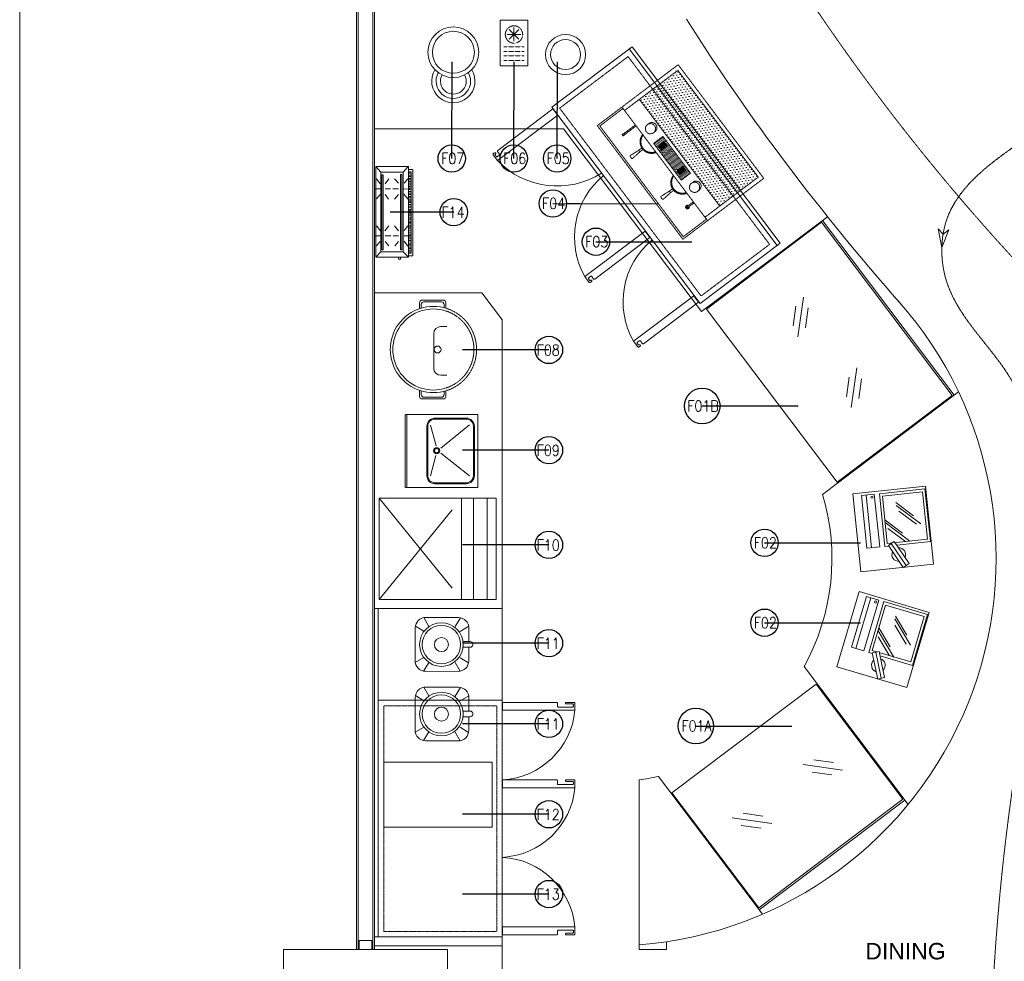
# Model space of a CAD drawing. Header units: millimetres. Extents: x 325 to 175091, y -14729 to 20560.
# Tile 11 of 25: x 85402 to 90801, y 11602 to 16765. Entities that reach past the tile are written whole.
import ezdxf
from ezdxf.lldxf.tags import DXFTag

# ---------------------------------------------------------------- set-up
doc = ezdxf.new("R2010")
doc.units = ezdxf.units.MM
doc.header["$LTSCALE"] = 2.5
doc.set_wipeout_variables(frame=1)
for name, pattern in [('( Hidden )', [0.375, 0.25, -0.125]), ('DASHED', [19.05, 12.7, -6.35]), ('HIDDEN', [0.375, 0.25, -0.125]), ('HIDDEN2', [4.7625, 3.175, -1.5875]), ('HIDDENX2', [19.05, 12.7, -6.35])]:
    doc.linetypes.add(name, pattern=pattern)
doc.layers.get('0').update_dxf_attribs({"color": 8, "lineweight": 5})
for name, color, linetype, lineweight in [('ELEVATION 1', 8, 'Continuous', 5), ('ELEVATION 3', 8, 'Continuous', 5), ('furniture1', 8, 'Continuous', 5), ('FURNITURES', 8, 'Continuous', 5), ('HATCH LIGHT', 8, 'Continuous', 5), ('HATCH MEDIUM', 8, 'Continuous', 5), ('K Equipment', 8, 'Continuous', 5), ('K Equipment UC', 8, 'Continuous', 5), ('RCC', 8, 'Continuous', 5), ('ROOM TEXT', 8, 'Continuous', 5), ('TEXT', 8, 'Continuous', 5), ('WALL', 8, 'Continuous', 5)]:
    doc.layers.add(name, color=color, linetype=linetype, lineweight=lineweight)
doc.styles.add('MTEXT', font='romans.shx', dxfattribs={"width": 0.85})
doc.styles.add('RG_3F_TITLE BLOCK_A1$0$A1 TBLOCK LBV$0$Style-arial', font='arial.ttf')
tags = doc.linetypes.add('DOT2', pattern=[3.175, 0, -3.175]).pattern_tags.tags
tags[6:7] = [DXFTag(74, 4), DXFTag(75, 0), DXFTag(340, '0'), DXFTag(46, 1.0), DXFTag(50, 0.0), DXFTag(44, 0.0), DXFTag(45, 0.0)]
tags[4:5] = [DXFTag(74, 4), DXFTag(75, 0), DXFTag(340, '0'), DXFTag(46, 1.0), DXFTag(50, 0.0), DXFTag(44, 0.0), DXFTag(45, 0.0)]
doc.dimstyles.new('AJKD_30', dxfattribs={"dimscale": 30, "dimtxt": 2, "dimasz": 1, "dimexe": 0.8, "dimexo": 0.8, "dimgap": 0.5, "dimtad": 1, "dimdec": 0, "dimzin": 0, "dimdsep": 46, "dimtxsty": 'Standard', "dimblk": 'ARCHTICK', "dimcen": 0.125, "dimclrd": 251, "dimclre": 251, "dimclrt": 42, "dimadec": 0, "dimazin": 0, "dimtfac": 1, "dimtdec": 0, "dimtix": 1, "dimtmove": 0, "dimatfit": 3, "dimfxl": 1, "dimtolj": 1, "dimtzin": 0, "dimarcsym": 1})

# ---------------------------------------------------------------- blocks, each defined once
blk = doc.blocks.new('H-WASH')
at = {"layer": 'FURNITURES'}
for p, q in [((-20, 0), (-20, -40)), ((20, 0), (-20, 0)), ((20, -40), (20, 0)), ((20, -1), (-20, -1)), ((-2.57, -16.93), (-13.62, -13.92)), ((2.78, -17.05), (14.19, -13.92)), ((-1.15, -19.69), (-13.72, -35.31)), ((1.6, -19.54), (14.29, -35.31)), ((-20, -40), (20, -40))]:
    blk.add_line(p, q, dxfattribs=at)
for points in [[(-13.5, -38), (13.5, -38, 0.414214), (18, -33.5), (18, -16.5, 0.414214), (13.5, -12), (-13.5, -12, 0.414214), (-18, -16.5), (-18, -33.5, 0.414214)], [(-13.5, -37.5), (13.5, -37.5, 0.414214), (17.5, -33.5), (17.5, -16.5, 0.414214), (13.5, -12.5), (-13.5, -12.5, 0.414214), (-17.5, -16.5), (-17.5, -33.5, 0.414214)]]:
    blk.add_lwpolyline(points, format="xyb", close=True, dxfattribs=at)
for radius in [1.69, 1.19]:
    blk.add_circle((0.1, -17.31), radius, dxfattribs=at)
blk = doc.blocks.new('*U|REF|REF|REF|REF|REF|REF80')
for points in [[(0, 0), (7713.3, 0), (7713.3, -10), (0, -10)], [(0, -100), (7713.3, -100), (7713.3, -90), (0, -90)]]:
    blk.add_lwpolyline(points, close=True)
at = {"color": 8}
for points in [[(0, -15), (50, -15), (50, -85), (0, -85)], [(7663.3, -15), (7713.3, -15), (7713.3, -85), (7663.3, -85)]]:
    blk.add_lwpolyline(points, close=True, dxfattribs=at)
blk = doc.blocks.new('*X66')
at = {"color": 0}
for p, q in [((-2009.81, 605.07), (-2007.35, 607.53)), ((-2009.81, 605.25), (-2007.52, 607.53)), ((-2009.81, 605.43), (-2007.7, 607.53)), ((-2009.81, 605.6), (-2007.88, 607.53)), ((-2009.81, 605.78), (-2008.05, 607.53)), ((-2009.81, 605.96), (-2008.23, 607.53)), ((-2009.81, 606.13), (-2008.41, 607.53)), ((-2009.81, 606.31), (-2008.59, 607.53)), ((-2009.81, 606.49), (-2008.76, 607.53)), ((-2009.81, 606.66), (-2008.94, 607.53)), ((-2009.81, 606.84), (-2009.12, 607.53)), ((-2009.81, 607.02), (-2009.29, 607.53)), ((-2009.81, 607.19), (-2009.47, 607.53)), ((-2009.81, 607.37), (-2009.65, 607.53)), ((-2009.81, 604.89), (-2007.27, 607.44)), ((-2009.81, 604.72), (-2007.27, 607.26)), ((-2009.81, 604.54), (-2007.27, 607.08)), ((-2009.81, 604.36), (-2007.27, 606.9)), ((-2009.81, 604.19), (-2007.27, 606.73)), ((-2009.81, 604.01), (-2007.27, 606.55)), ((-2009.81, 603.83), (-2007.27, 606.37)), ((-2009.81, 603.66), (-2007.27, 606.2)), ((-2009.81, 603.48), (-2007.27, 606.02)), ((-2009.66, 603.45), (-2007.27, 605.84)), ((-2009.49, 603.45), (-2007.27, 605.67)), ((-2009.31, 603.45), (-2007.27, 605.49)), ((-2009.13, 603.45), (-2007.27, 605.31)), ((-2008.96, 603.45), (-2007.27, 605.14)), ((-2008.78, 603.45), (-2007.27, 604.96)), ((-2008.6, 603.45), (-2007.27, 604.78)), ((-2008.42, 603.45), (-2007.27, 604.61)), ((-2008.25, 603.45), (-2007.27, 604.43)), ((-2008.07, 603.45), (-2007.27, 604.25)), ((-2007.89, 603.45), (-2007.27, 604.08)), ((-2007.72, 603.45), (-2007.27, 603.9)), ((-2007.54, 603.45), (-2007.27, 603.72)), ((-2007.36, 603.45), (-2007.27, 603.55))]:
    blk.add_line(p, q, dxfattribs=at)
blk = doc.blocks.new('A$C190E2C75')
at = {"linetype": 'HIDDEN'}
h = blk.add_hatch(dxfattribs=at)
h.set_pattern_fill('DOTS', color=256, scale=10, angle=360, style=0)
h.set_pattern_definition([(360, (155757.053, -9081.597), (7.9375, 15.875), [0, -15.875])])
h.paths.add_polyline_path([(23.6, 535), (23.6, 270.4), (756.4, 270.4), (756.4, 535)])
h = blk.add_hatch(dxfattribs=at)
h.set_pattern_fill('ANSI31', color=256, scale=2, angle=180, style=0)
h.paths.add_polyline_path([(480, 187.7), (516, 187.7), (516, 251.6), (480, 251.6), (264, 251.6), (264, 187.7)])
h.paths.add_polyline_path([(317.7, 199.2), (292.3, 199.2), (292.3, 240.1), (317.7, 240.1)], flags=16)
h.paths.add_polyline_path([(462.3, 240.1), (487.7, 240.1), (487.7, 199.2), (462.3, 199.2)], flags=16)
h = blk.add_hatch(dxfattribs=at)
h.set_pattern_fill('ANSI31', color=256, scale=10, angle=360, style=0)
h.set_pattern_definition([(45, (155757.053, -9081.597), (-22.45064, 22.45064), [])])
h.paths.add_polyline_path([(317.7, 240.1), (292.3, 240.1), (292.3, 199.2), (317.7, 199.2)])
at = {"linetype": 'HIDDEN', "ltscale": 1.5}
for p, q in [((23.6, 535), (756.4, 535)), ((23.6, 535), (23.6, 169.1)), ((756.4, 535), (756.4, 169.1)), ((23.6, 270.4), (756.4, 270.4)), ((0, 169.1), (490, 169.1)), ((490, 169.1), (780, 169.1)), ((244.6, 99.4), (240, 47.3)), ((255.4, 99.4), (260, 47.3)), ((524.6, 99.4), (520, 47.3)), ((535.4, 99.4), (540, 47.3)), ((255, 41.9), (245, 41.9)), ((525, 41.9), (535, 41.9))]:
    blk.add_line(p, q, dxfattribs=at)
for points in [[(0, 0), (780, 0), (780, 555), (0, 555)], [(292.3, 240.1), (292.3, 199.2), (317.7, 199.2), (317.7, 240.1)], [(487.7, 240.1), (487.7, 199.2), (462.3, 199.2), (462.3, 240.1)]]:
    blk.add_lwpolyline(points, close=True, dxfattribs=at)
for points in [[(480, 251.6), (264, 251.6)], [(264, 251.6), (264, 187.7), (480, 187.7)], [(480, 251.6), (516, 251.6)], [(516, 251.6), (516, 187.7), (480, 187.7)], [(10, 169.1), (10, 10), (770, 10), (770, 169.1)], [(122.5, 169.1), (122.5, 83.6)], [(129.3, 83.6), (129.3, 169.1)], [(650.7, 126), (650.7, 165.8)], [(657.5, 165.8), (657.5, 126)], [(244.6, 121.2), (244.6, 99.4), (255.4, 99.4), (255.4, 121.2)], [(535.4, 121.2), (535.4, 99.4), (524.6, 99.4), (524.6, 121.2)]]:
    blk.add_lwpolyline(points, dxfattribs=at)
for centre in [(188.9, 222.5), (591.1, 222.5)]:
    blk.add_circle(centre, 27.9, dxfattribs=at)
for centre, radius, start, end in [((188.9, 232.4), 27.9, 349.6881, 190.3119), ((591.1, 232.4), 27.9, 349.6881, 190.3119), ((250, 184.3), 63.4, 193.8721, 346.1279), ((250, 184.3), 58.4, 193.8721, 346.1279), ((530, 184.3), 63.4, 193.8721, 346.1279), ((530, 184.3), 58.4, 193.8721, 346.1279), ((654.1, 173.2), 8.1, 209.927, 330.073), ((125.9, 154.5), 3.38, 180, 0), ((654.1, 126), 10.1, 109.5208, 70.4792), ((654.1, 126), 8.1, 114.6216, 65.3784), ((654.1, 126), 3.38, 180, 0), ((125.9, 83.6), 5.88, 125.0673, 54.9327), ((125.9, 83.6), 3.38, 180, 0), ((245, 46.9), 5, 175, 270), ((255, 46.9), 5, 270, 5), ((525, 46.9), 5, 175, 270), ((535, 46.9), 5, 270, 5)]:
    blk.add_arc(centre, radius, start, end, dxfattribs=at)
at = {"linetype": 'HIDDEN', "xscale": -10, "yscale": 10, "zscale": 10}
for p in [(-19780.4, -5835.3), (-19610.4, -5835.3)]:
    blk.add_blockref('*X66', p, dxfattribs=at)
blk = doc.blocks.new('A$C7627248E')
at = {"ltscale": 500}
for radius in [139.1, 115.1]:
    blk.add_circle((139.1, 277), radius, dxfattribs=at)
for radius, start, end in [(118.7, 152.4744, 36.4581), (94.7, 154.8731, 34.0594), (70.7, 155.4698, 33.4627)]:
    blk.add_arc((151.4, 118.7), radius, start, end, dxfattribs=at)
blk = doc.blocks.new('pos')
at = {"layer": 'FURNITURES'}
blk.add_line((206081.3, 97081.2), (206370.8, 97081.2), dxfattribs=at)
for points in [[(206370.8, 97036.1), (206370.8, 97106.6), (206081.3, 97106.6), (206081.3, 97036.1)], [(206080.6, 96757), (206371, 96757), (206371, 97007.7), (206080.6, 97007.7)], [(206095.6, 96992.7), (206095.6, 96772), (206356, 96772), (206356, 96992.7)]]:
    blk.add_lwpolyline(points, close=True, dxfattribs=at)
for points in [[(206209.6, 96992.1), (206095.6, 96868.2)], [(206177.1, 96981.7), (206095.6, 96893.1)], [(206225.3, 96992.7), (206143.2, 96903.4)], [(206297, 96922.5), (206183, 96798.6)], [(206264.6, 96912.2), (206183, 96823.5)], [(206312.7, 96923.1), (206230.6, 96833.8)]]:
    blk.add_lwpolyline(points, dxfattribs=at)
blk.add_circle((206356, 97049.7), 6.27, dxfattribs=at)
for start, end in [(59.5319, 177.1175), (239.5319, 357.1175)]:
    blk.add_arc((206028.2, 96936.6), 37.6, start, end, dxfattribs=at)
blk.add_wipeout([(206101.7, 96954.1), (206083.2, 96988.4), (205954.7, 96919.1), (205973.2, 96884.8)]).dxf.layer = 'FURNITURES'
for p, q in [((206083.2, 96988.4), (205954.7, 96919.1)), ((205964, 96901.9), (206092.5, 96971.2)), ((206101.7, 96954.1), (206083.2, 96988.4)), ((205973.2, 96884.8), (205954.7, 96919.1)), ((206101.7, 96954.1), (205973.2, 96884.8))]:
    blk.add_line(p, q, dxfattribs=at)
blk.add_lwpolyline([(206385.2, 97152.6), (205955.1, 97152.6), (205955.1, 96752.2), (206385.2, 96752.2)], close=True, dxfattribs=at)
blk = doc.blocks.new('A$Cb31a83a8')
at = {"linetype": 'DASHED', "ltscale": 20}
for p, q in [((0, 642, 0), (0, 452, 0)), ((555, 642, 0), (0, 642, 0)), ((555, 452, 0), (555, 642, 0)), ((555, 592.9, 0), (0, 592.9, 0)), ((555, 517.9, 0), (0, 517.9, 0)), ((555, 0, 0), (0, 452, 0)), ((0, 0, 0), (555, 452, 0))]:
    blk.add_line(p, q, dxfattribs=at)
at = {"linetype": 'DASHED', "ltscale": 20, "elevation": 0}
blk.add_lwpolyline([(0, 452), (555, 452), (555, 0), (0, 0)], close=True, dxfattribs=at)
blk = doc.blocks.new('BLENDOR')
at = {"layer": 'K Equipment'}
for p, q in [((18.1, 325.7), (46.2, 277.9)), ((28.7, 326.7), (207.5, 326.7)), ((218.1, 325.7), (190, 277.9)), ((-28.5, 279.1), (18.9, 251.3)), ((264.7, 279.1), (217.3, 251.3)), ((-29.4, 89.8), (-29.4, 268.5)), ((265.6, 268.5), (265.6, 195.9)), ((232, 195.9), (268.6, 195.9)), ((232, 164.7), (268.6, 164.7)), ((265.6, 164.7), (265.6, 89.8)), ((-28.5, 79.2), (18.9, 107)), ((18.1, 32.6), (46.2, 80.5)), ((218.1, 32.6), (190, 80.5)), ((264.7, 79.2), (217.3, 107)), ((207.5, 31.6), (28.7, 31.6))]:
    blk.add_line(p, q, dxfattribs=at)
for radius in [119.8, 105.3, 38.6]:
    blk.add_circle((115.1, 178.5), radius, dxfattribs=at)
for centre, radius, start, end in [((28.7, 268.5), 58.1, 90, 180), ((207.5, 268.5), 58.1, 0, 90), ((271.5, 180.3), 15.9, 259.5146, 100.4854), ((28.7, 89.8), 58.1, 180, 270), ((207.5, 89.8), 58.1, 270, 0)]:
    blk.add_arc(centre, radius, start, end, dxfattribs=at)
blk = doc.blocks.new('A$C7a6a0475')
for p, q in [((325.4, 415.9), (289.6, 415.9)), ((249.6, 175.9), (249.6, 375.9)), ((325.4, 135.9), (289.6, 135.9))]:
    blk.add_line(p, q)
at = {"elevation": 0}
for points in [[(167.8, 518), (167.8, 552.3, -0.414214), (182.8, 567.3), (303.7, 567.3, -0.414214), (318.7, 552.3), (318.7, 520.7)], [(177.8, 521.1), (177.8, 542.3, -0.414214), (192.8, 557.3), (293.7, 557.3, -0.414214), (308.7, 542.3), (308.7, 523.5)], [(167.8, 49.3), (167.8, 15, 0.414214), (182.8, 0), (303.7, 0, 0.414214), (318.7, 15), (318.7, 46.6)], [(177.8, 46.2), (177.8, 25, 0.414214), (192.8, 10), (293.7, 10, 0.414214), (308.7, 25), (308.7, 43.8)]]:
    blk.add_lwpolyline(points, format="xyb", dxfattribs=at)
blk.add_circle((271.1, 283.7), 20)
for centre, radius, start, end in [((247.5, 283.7), 247.5, 71.6585, 288.3415), ((247.5, 283.7), 232.5, 71.6585, 288.3415), ((289.6, 375.9), 40, 90, 180), ((289.6, 175.9), 40, 180, 270)]:
    blk.add_arc(centre, radius, start, end)
at = {"linetype": 'HIDDEN2', "ltscale": 0.1}
for radius in [247.5, 232.5]:
    blk.add_arc((247.5, 283.7), radius, 288.3415, 71.6585, dxfattribs=at)
blk = doc.blocks.new('SDADFGSDF')
for p, q in [((68993, 13820), (68993, 13120)), ((70290.6, 13800), (70290.6, 13120))]:
    blk.add_line(p, q)
for points in [[(70793, 13120), (70793, 13820), (68993, 13820), (68993, 13120)], [(70793, 13800), (70793, 13820), (68993, 13820), (68993, 13800)]]:
    blk.add_lwpolyline(points, close=True)
at = {"linetype": 'DASHED', "ltscale": 0.03}
blk.add_lwpolyline([(70260.4, 13770), (70260.4, 13150), (69023.1, 13150), (69023.1, 13770)], close=True, dxfattribs=at)
for points in [[(69016.8, 12730.5, -0.414214), (69012.5, 12734.9), (69012.5, 12769.6, 0.414214), (69008.2, 12773.9), (69008.2, 12773.9, 0.414214), (69003.8, 12769.6), (69003.8, 12730.5), (69003.8, 12726.2, 0.414214), (69008.2, 12721.9), (69047.2, 12721.9), (69047.2, 13118.8), (69003.8, 13118.8), (69003.8, 12821.6, 0.414214), (69008.2, 12817.3), (69025.5, 12817.3, -0.414214), (69029.8, 12812.9), (69029.8, 12734.9, -0.414214), (69025.5, 12730.5), (69016.8, 12730.5)], [(69840.9, 12730.5, 0.414214), (69845.2, 12734.9), (69845.2, 12769.6, -0.414214), (69849.5, 12773.9), (69849.5, 12773.9, -0.414214), (69853.9, 12769.6), (69853.9, 12730.5), (69853.9, 12726.2, -0.414214), (69849.5, 12721.9), (69810.5, 12721.9), (69810.5, 13118.8), (69853.9, 13118.8), (69853.9, 12821.6, -0.414214), (69849.5, 12817.3), (69832.2, 12817.3, 0.414214), (69827.9, 12812.9), (69827.9, 12734.9, 0.414214), (69832.2, 12730.5), (69840.9, 12730.5)], [(70265.9, 12730.5, 0.414214), (70270.2, 12734.9), (70270.2, 12769.6, -0.414214), (70274.6, 12773.9), (70274.6, 12773.9, -0.414214), (70278.9, 12769.6), (70278.9, 12730.5), (70278.9, 12726.2, -0.414214), (70274.6, 12721.9), (70235.5, 12721.9), (70235.5, 13118.8), (70278.9, 13118.8), (70278.9, 12821.6, -0.414214), (70274.6, 12817.3), (70257.2, 12817.3, 0.414214), (70252.9, 12812.9), (70252.9, 12734.9, 0.414214), (70257.2, 12730.5), (70265.9, 12730.5)]]:
    blk.add_lwpolyline(points, format="xyb")
at = {"linetype": 'DOT2', "ltscale": 0.05}
for centre, start, end in [((69008.1, 13141.3), 275.3193, 356.9359), ((69849.6, 13141.3), 183.0641, 264.6807), ((70274.6, 13141.3), 183.0641, 264.6807)]:
    blk.add_arc(centre, 421.3, start, end, dxfattribs=at)
blk = doc.blocks.new('bc3')
blk.add_line((-1349.6, 0), (-1349.6, -550))
for points in [[(0, -550), (0, 0), (-1349.6, 0), (-1349.6, -550)], [(0, -20), (0, 0), (-1349.6, 0), (-1349.6, -20)]]:
    blk.add_lwpolyline(points, close=True)
at = {"linetype": 'DASHED', "ltscale": 0.03}
blk.add_lwpolyline([(-30.2, -50), (-30.2, -520), (-1319.4, -520), (-1319.4, -50)], close=True, dxfattribs=at)
for points in [[(-1325.8, -956.5, -0.414214), (-1330.1, -952.1), (-1330.1, -952.4, 0.414214), (-1334.4, -948.1), (-1334.4, -948.1, 0.414214), (-1338.8, -952.4), (-1338.8, -956.5), (-1338.8, -960.8, 0.414214), (-1334.4, -965.1), (-1295.4, -965.1), (-1295.4, -551.2), (-1338.8, -551.2), (-1338.8, -930.4, 0.414214), (-1334.4, -934.7), (-1317.1, -934.7, -0.414214), (-1312.7, -939.1), (-1312.7, -952.1, -0.414214), (-1317.1, -956.5), (-1325.8, -956.5)], [(-467.7, -956.5, 0.414214), (-463.4, -952.1), (-463.4, -952.4, -0.414214), (-459, -948.1), (-459, -948.1, -0.414214), (-454.7, -952.4), (-454.7, -956.5), (-454.7, -960.8, -0.414214), (-459, -965.1), (-498.1, -965.1), (-498.1, -551.2), (-454.7, -551.2), (-454.7, -930.4, -0.414214), (-459, -934.7), (-476.4, -934.7, 0.414214), (-480.7, -939.1), (-480.7, -952.1, 0.414214), (-476.4, -956.5), (-467.7, -956.5)], [(-24.7, -956.5, 0.414214), (-20.4, -952.1), (-20.4, -952.4, -0.414214), (-16, -948.1), (-16, -948.1, -0.414214), (-11.7, -952.4), (-11.7, -956.5), (-11.7, -960.8, -0.414214), (-16, -965.1), (-55.1, -965.1), (-55.1, -551.2), (-11.7, -551.2), (-11.7, -930.4, -0.414214), (-16, -934.7), (-33.4, -934.7, 0.414214), (-37.7, -939.1), (-37.7, -952.1, 0.414214), (-33.4, -956.5), (-24.7, -956.5)]]:
    blk.add_lwpolyline(points, format="xyb")
at = {"linetype": 'DOT2', "ltscale": 0.05}
for centre, radius, start, end in [((-1349.5, -514.1), 454.3, 276.8462, 355.3146), ((-442.1, -530.6), 438.1, 182.6905, 262.6562), ((0.9, -530.6), 438.1, 182.6905, 262.6562)]:
    blk.add_arc(centre, radius, start, end, dxfattribs=at)
blk = doc.blocks.new('cr')
for p, q in [((37.5, 171.2), (112.5, 171.2)), ((101.5, 144.7), (48.5, 197.8)), ((48.5, 144.7), (101.5, 197.8)), ((75, 133.7), (75, 208.7))]:
    blk.add_line(p, q)
at = {"linetype": '( Hidden )'}
for p, q in [((18.9, 102.6), (131.1, 102.6)), ((18.9, 78.1), (131.1, 78.1)), ((18.9, 53.6), (131.1, 53.6)), ((18.9, 29.1), (131.1, 29.1))]:
    blk.add_line(p, q, dxfattribs=at)
blk.add_lwpolyline([(0, 0), (150, 0), (150, 250), (0, 250)], close=True)
blk.add_circle((75, 171.2), 47.6, dxfattribs=at)
blk = doc.blocks.new('_ArchTick')
at = {"color": 0, "linetype": 'ByBlock', "const_width": 0.15}
blk.add_lwpolyline([(-0.5, -0.5), (0.5, 0.5)], dxfattribs=at)
blk = doc.blocks.new('kjdfhjakld')
for points in [[(221, 83.3), (-278.8, 83.3), (-278.8, -97.2), (221, -97.2)], [(198.2, 97.9), (-249.8, 97.9), (-249.8, 83.3), (198.2, 83.2)], [(190.4, 52.9), (190.4, -69.3), (-247.4, -69.3), (-247.4, 52.9)], [(-247.4, -69.3), (190.4, -69.3), (190.4, 52.9), (-247.4, 52.9)], [(179.9, 46.6), (-235, 46.6), (-235, 38.3), (179.9, 38.3)], [(-235, 38.3), (179.9, 38.3), (179.9, 46.6), (-235, 46.6)], [(179.6, -56.2), (-233, -56.2), (-233, -64.5), (179.6, -64.5)], [(-233, -64.5), (179.6, -64.5), (179.6, -56.2), (-233, -56.2)]]:
    blk.add_lwpolyline(points, close=True)
for points in [[(-247.4, 52.9), (-278.2, 80.9), (-278.2, 80.9)], [(212.7, 83.3), (212.7, 106.6), (-261.8, 106.6), (-261.8, 83.3)], [(-261.8, 83.3), (-261.8, 106.6), (212.7, 106.6), (212.7, 83.3)], [(-241.7, 83.2), (-241.6, 97.6), (-241.6, 97.6)], [(-231.3, 85.5), (-231.2, 97.5), (-231.2, 97.5)], [(-223.3, 85.4), (-223.2, 97.5), (-223.2, 97.5)], [(-212.8, 85.3), (-212.7, 97.4), (-212.7, 97.4)], [(-186, 58.2), (-210, 79.1), (-210, 79.1)], [(-204.8, 85.3), (-204.7, 97.3), (-204.7, 97.3)], [(-196.8, 85.2), (-196.7, 97.2), (-196.7, 97.2)], [(-186.3, 85.1), (-186.2, 97.1), (-186.2, 97.1)], [(-177.5, 85), (-177.4, 97.1), (-177.4, 97.1)], [(-167.9, 85), (-167.8, 97), (-167.8, 97)], [(-159.1, 84.9), (-159, 96.9), (-159, 96.9)], [(-154.7, 58.1), (-154.6, 89.4), (-154.6, 89.4)], [(-151, 84.8), (-150.9, 96.8), (-150.9, 96.8)], [(-140.6, 84.7), (-140.5, 99.2), (-140.5, 99.2)], [(-132.6, 84.7), (-132.4, 99.1), (-132.4, 99.1)], [(-125.8, 58), (-99.3, 80.4), (-99.3, 80.4)], [(-124.5, 84.6), (-124.4, 99), (-124.4, 99)], [(-114.1, 84.5), (-114, 98.9), (-114, 98.9)], [(-106.1, 84.4), (-106, 98.9), (-106, 98.9)], [(-95.7, 84.3), (-95.5, 98.8), (-95.5, 98.8)], [(-87.6, 84.3), (-87.5, 98.7), (-87.5, 98.7)], [(-79.6, 84.2), (-79.5, 98.7), (-79.5, 98.7)], [(-69.2, 84.1), (-69, 98.6), (-69, 98.6)], [(-61.1, 84), (-61, 98.5), (-61, 98.5)], [(-50.7, 84), (-52.2, 98.4), (-52.2, 98.4)], [(-42.7, 83.9), (-42.6, 98.3), (-42.6, 98.3)], [(-33.9, 83.8), (-33.7, 98.3), (-33.7, 98.3)], [(-23.4, 83.7), (-23.3, 98.2), (-23.3, 98.2)], [(-15.4, 83.7), (-15.3, 98.1), (-15.3, 98.1)], [(-7.4, 83.6), (-7.3, 98), (-7.3, 98)], [(3.1, 83.5), (3.2, 98), (3.2, 98)], [(11.1, 83.4), (11.2, 97.9), (11.2, 97.9)], [(21.5, 83.3), (21.6, 97.8), (21.6, 97.8)], [(29.5, 83.3), (29.7, 97.7), (29.7, 97.7)], [(37.6, 83.2), (37.7, 97.7), (37.7, 97.7)], [(48, 83.1), (48.1, 97.6), (48.1, 97.6)], [(73.2, 59.7), (48.4, 79.9), (48.4, 79.9)], [(56, 83.1), (56.1, 97.5), (56.1, 97.5)], [(64.9, 83), (65, 97.4), (65, 97.4)], [(74.5, 84.5), (74.6, 97.3), (74.6, 97.3)], [(83.3, 84.4), (83.4, 97.3), (83.4, 97.3)], [(93, 84.4), (93.1, 97.2), (93.1, 97.2)], [(101.8, 84.3), (101.9, 97.1), (101.9, 97.1)], [(103.7, 59.6), (103.8, 90.1), (103.8, 90.1)], [(109.8, 84.2), (109.9, 97), (109.9, 97)], [(120.2, 84.1), (120.4, 97), (120.4, 97)], [(128.3, 84.1), (128.4, 96.9), (128.4, 96.9)], [(132.6, 59.5), (159.2, 79.5), (159.2, 79.5)], [(138.7, 84), (136.4, 96.8), (136.4, 96.8)], [(146.7, 83.9), (146.8, 96.7), (146.8, 96.7)], [(154.8, 83.8), (154.9, 96.7), (154.9, 96.7)], [(165.2, 83.7), (165.3, 98.2), (165.3, 98.2)], [(173.2, 83.7), (173.3, 98.1), (173.3, 98.1)], [(182, 83.6), (182.2, 98), (182.2, 98)], [(190.4, 52.9), (221, 83.3), (221, 83.3)], [(191.7, 83.5), (191.8, 98), (191.8, 98)], [(-186.1, 27.7), (-210.3, 5.3), (-210.3, 5.3)], [(-154.8, 27.6), (-154.9, -3.7), (-154.9, -3.7)], [(-124.3, 27.5), (-99.5, 6.5), (-99.5, 6.5)], [(75.5, 28.4), (48.2, 6), (48.2, 6)], [(103.6, 28.3), (103.5, -2.2), (103.5, -2.2)], [(134.9, 28.2), (158.9, 8.1), (158.9, 8.1)], [(220.8, 28), (231.2, 27.9), (231.3, 38.4), (220.8, 38.4)], [(-183.9, -46.2), (-210.4, -26), (-210.4, -26)], [(-155.1, -46.3), (-155, -15.8), (-155, -15.8)], [(-124.6, -46.4), (-99.6, -26.4), (-99.6, -26.4)], [(75.3, -47), (48.1, -24.5), (48.1, -24.5)], [(103.4, -45.5), (103.5, -14.2), (103.5, -14.2)], [(134.7, -45.6), (158.8, -24.8), (158.8, -24.8)], [(-247.4, -69.3), (-278.8, -97.2), (-278.8, -97.2)], [(-184, -73.5), (-210.6, -93.4), (-210.6, -93.4)], [(-155.1, -73.6), (-155.2, -104.1), (-155.2, -104.1)], [(-124.6, -73.7), (-99.8, -93.8), (-99.8, -93.8)], [(75.2, -71.9), (47.9, -92.7), (47.9, -92.7)], [(103.3, -72), (103.2, -103.3), (103.2, -103.3)], [(134.6, -72.1), (158.6, -93), (158.6, -93)], [(190.4, -69.3), (220.4, -97.2), (220.4, -97.2)]]:
    blk.add_lwpolyline(points)

msp = doc.modelspace()

# ---------------------------------------------------------------- linework, layer by layer
at = {"layer": 'ELEVATION 1', "ltscale": 4}
msp.add_lwpolyline([(90458.2, 15516), (90497.3, 15612.8), (90464.9, 15588.5), (90437.6, 15618.4), (90458.2, 15516)], dxfattribs=at)
at = {"layer": 'ELEVATION 1', "linetype": '( Hidden )', "ltscale": 4}
msp.add_spline([(90934.5, 16124.2), (90477, 15643.2), (90479.3, 15346.9), (90812, 14833.8), (90909.9, 12969.1), (90718.6, 10979), (90964.4, 6449.2), (91143.9, 8091.7), (91180.6, 11321.8), (91273.7, 12768.9), (91935.5, 13732.9), (92411.7, 14039.8), (92824.3, 14422.8)], degree=3, dxfattribs=at)
at = {"layer": 'FURNITURES'}
for p, q in [((87348.4, 16167.7), (88384.7, 16167.7)), ((89140.7, 15164.2), (88384.7, 16167.7)), ((89831.7, 15684.8), (89140.7, 15164.2)), ((90526.3, 14705.6), (89804.2, 15664.1)), ((87348.4, 15267.7), (87935.9, 15267.7)), ((88048.9, 15117.7), (87935.9, 15267.7)), ((88048.4, 11685.9), (88048.4, 15118.3)), ((90550.3, 14723.7), (89804.8, 14162.1)), ((88798.4, 12596.2), (88798.4, 11665.7)), ((88904.3, 12615.7), (89474.3, 11859.5)), ((89456.2, 11883.4), (90254.8, 12485.3)), ((88048.4, 11685.9), (87348.4, 11685.9)), ((88048.4, 11685.9), (88048.4, 10765.7)), ((88948.4, 11665.7), (88798.4, 11665.7)), ((88948.4, 11665.7), (88948.4, 11708.5))]:
    msp.add_line(p, q, dxfattribs=at)
msp.add_lwpolyline([(87992.4, 12337), (87992.4, 12693), (87398.4, 12693), (87398.4, 12337)], close=True, dxfattribs=at)
for radius in [110, 82.2]:
    msp.add_circle((88395.3, 16574.2), radius, dxfattribs=at)
for centre, radius, start, end in [((99476.4, 23393.7), 12347, 212.45559, 221.486), ((88629.6, 13811), 2126.5, 274.5531, 41.6146), ((88629.6, 13811), 1226.5, 331.0614, 16.6336), ((88629.6, 13811), 1226.5, 277.9111, 282.9436)]:
    msp.add_arc(centre, radius, start, end, dxfattribs=at)
at = {"layer": 'HATCH LIGHT'}
for p, q in [((89699.5, 15243.6), (89669, 15026.8)), ((89658.6, 15194.1), (89643.3, 15085.7)), ((89725.3, 15184.7), (89710, 15076.3)), ((89992, 14855.3), (89961.5, 14638.6)), ((89951, 14805.9), (89935.8, 14697.5)), ((90017.7, 14796.5), (90002.5, 14688.1)), ((89864.6, 12691), (89756.3, 12706.3)), ((89914.1, 12650.1), (89697.4, 12680.5)), ((89855.3, 12624.3), (89746.9, 12639.6)), ((89526, 12357.5), (89309.2, 12388)), ((89476.5, 12398.5), (89368.1, 12413.7)), ((89467.1, 12331.8), (89358.7, 12347))]:
    msp.add_line(p, q, dxfattribs=at)
at = {"layer": 'HATCH MEDIUM', "linetype": '( Hidden )'}
msp.add_lwpolyline([(88103.3, 20555, 0.012104), (88254, 20008), (88476.1, 19344.1, 0.171223), (93452.2, 13338.1), (94063.2, 12996.4, 0.03154), (95414, 12398.1)], format="xyb", dxfattribs=at)
at = {"layer": 'RCC'}
msp.add_lwpolyline([(86848.4, 11665.7), (87748.4, 11665.7), (87748.4, 10765.7), (86848.4, 10765.7)], close=True, dxfattribs=at)

# ---------------------------------------------------------------- block references
at = {"layer": 'FURNITURES'}
msp.add_blockref('cr', (88037.4, 16513), dxfattribs=at)
at = {"layer": 'HATCH LIGHT', "linetype": 'HIDDENX2', "xscale": 0.99679135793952, "yscale": 0.99679135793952, "zscale": 0.99679135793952, "rotation": 270}
msp.add_blockref('kjdfhjakld', (87451.4, 15682.7), dxfattribs=at)
at = {"layer": 'K Equipment'}
for name, p, rotation in [('A$C7627248E', (87619.7, 16321.3), 355.5337547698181), ('A$C190E2C75', (88569.2, 16184.4), 306.9939748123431), ('BLENDOR', (87598.7, 13160.8, 0), 359.722747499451), ('BLENDOR', (87598.7, 12779.3, 0), 359.722747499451)]:
    msp.add_blockref(name, p, dxfattribs=dict(at, rotation=rotation))
at = {"layer": 'K Equipment', "xscale": 10, "yscale": 10, "zscale": 10, "rotation": 89.99999999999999}
msp.add_blockref('H-WASH', (87515, 14400.4), dxfattribs=at)
at = {"layer": 'K Equipment UC', "linetype": 'HIDDENX2', "ltscale": 10}
for name, p, rotation in [('bc3', (89571.9, 15539.1), 306.9939748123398), ('SDADFGSDF', (101168.4, -57257.1), 90)]:
    msp.add_blockref(name, p, dxfattribs=dict(at, rotation=rotation))
at = {"layer": 'K Equipment UC', "xscale": 0.9559158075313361, "yscale": 0.9559158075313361, "zscale": 0.9559158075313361}
msp.add_blockref('A$C7a6a0475', (87434, 14685.5, -0.6), dxfattribs=at)
at = {"layer": 'K Equipment UC', "rotation": 270}
msp.add_blockref('A$Cb31a83a8', (87372.5, 14140.8, 0), dxfattribs=at)
at = {"layer": 'WALL', "xscale": -1, "rotation": 90}
msp.add_blockref('*U|REF|REF|REF|REF|REF|REF80', (87248.4, 19379), dxfattribs=at)

# ---------------------------------------------------------------- texts
at = {"layer": 'ROOM TEXT', "char_height": 60, "attachment_point": 7, "style": 'MTEXT'}
for s, insert in [('\\A1;\\pxqc;F07', (87690.8, 15974.6, 0.2)), ('\\A1;\\pxqc;F06', (88030.7, 15974.6, 0.2)), ('\\A1;\\pxqc;F05', (88269, 15974.6, 0.2)), ('\\A1;\\pxqc;F04', (88244, 15727.6, 0.2)), ('\\A1;\\pxqc;F14', (87692.4, 15679.1, -0.4)), ('\\A1;\\pxqc;F03', (88480.5, 15517.8, 0.2)), ('\\A1;\\pxqc;F08', (88214.5, 14923.2, -0.4)), ('\\A1;\\pxqc;F01B', (89063.2, 14617, 0.2)), ('\\A1;\\pxqc;F09', (88214.5, 14374, -0.4)), ('\\A1;\\pxqc;F10', (88214.5, 13853.9, -0.4)), ('\\A1;\\pxqc;F02', (89405, 13866.5, 0.2)), ('\\A1;\\pxqc;F02', (89405, 13428.4, 0.2)), ('\\A1;\\pxqc;F11', (88214.5, 13314.8, -0.4)), ('\\A1;\\pxqc;F11', (88214.5, 12872.6, -0.4)), ('\\A1;\\pxqc;F01A', (89028.1, 12861.9, 0.2)), ('\\A1;\\pxqc;F12', (88214.5, 12376.8, -0.4)), ('\\A1;\\pxqc;F13', (88214.5, 11939.6, -0.4))]:
    msp.add_mtext_dynamic_manual_height_columns(s, width=170.917, gutter_width=1.8, heights=[0], dxfattribs=dict(at, insert=insert))
at = {"layer": 'TEXT', "insert": (89621.9, 11702.3), "char_height": 90, "width": 1274.194, "attachment_point": 1, "style": 'RG_3F_TITLE BLOCK_A1$0$A1 TBLOCK LBV$0$Style-arial'}
msp.add_mtext('\\pxqc;DINING', dxfattribs=at)

# ---------------------------------------------------------------- leaders
at = {"layer": 'FURNITURES'}
for points, override in [([(87771, 16003.8), (87772.7, 16534.8)], {"dimasz": 5, "dimgap": 0.5, "dimtad": 0, "dimldrblk": 'DotBlank', "dimfxl": 0.18, "dimfxlon": 1, "dimarcsym": 2}), ([(88110.9, 16003.8), (88112.6, 16534.8)], {"dimasz": 5, "dimgap": 0.5, "dimtad": 0, "dimldrblk": 'DotBlank', "dimfxl": 0.18, "dimfxlon": 1, "dimarcsym": 2}), ([(88349.1, 16003.8), (88350.8, 16534.8)], {"dimasz": 5, "dimgap": 0.5, "dimtad": 0, "dimldrblk": 'DotBlank', "dimfxl": 0.18, "dimfxlon": 1, "dimarcsym": 2}), ([(88325.4, 15757.7), (88904.8, 15755.5)], {"dimasz": 5, "dimgap": 0.5, "dimtad": 0, "dimldrblk": 'DotBlank', "dimfxl": 0.18, "dimfxlon": 1, "dimarcsym": 2}), ([(87782, 15710.2, -0.6), (87433.3, 15710.2, -0.6)], {"dimasz": 5, "dimgap": 0.5, "dimtad": 0, "dimldrblk": 'DotBlank', "dimfxl": 0.18, "dimfxlon": 1, "dimarcsym": 2}), ([(88562, 15547.9), (89088.4, 15547.9)], {"dimasz": 5, "dimgap": 0.5, "dimtad": 0, "dimldrblk": 'DotBlank', "dimfxl": 0.18, "dimfxlon": 1, "dimarcsym": 2}), ([(88304, 14954.3, -0.6), (87830.2, 14954.3, -0.6)], {"dimasz": 5, "dimgap": 0.5, "dimtad": 0, "dimldrblk": 'DotBlank', "dimfxl": 0.18, "dimfxlon": 1, "dimarcsym": 2}), ([(89144.6, 14647.1), (89671, 14647.1)], {"dimasz": 6.5, "dimtad": 0, "dimldrblk": 'DotBlank', "dimfxl": 0.18, "dimfxlon": 1, "dimarcsym": 2}), ([(88304, 14405.1, -0.6), (87830.2, 14405.1, -0.6)], {"dimasz": 5, "dimgap": 0.5, "dimtad": 0, "dimldrblk": 'DotBlank', "dimfxl": 0.18, "dimfxlon": 1, "dimarcsym": 2}), ([(88304, 13885.1, -0.6), (87830.2, 13885.1, -0.6)], {"dimasz": 5, "dimgap": 0.5, "dimtad": 0, "dimldrblk": 'DotBlank', "dimfxl": 0.18, "dimfxlon": 1, "dimarcsym": 2}), ([(88304, 13345.9, -0.6), (87830.2, 13345.9, -0.6)], {"dimasz": 5, "dimgap": 0.5, "dimtad": 0, "dimldrblk": 'DotBlank', "dimfxl": 0.18, "dimfxlon": 1, "dimarcsym": 2}), ([(88304, 12903.7, -0.6), (87830.2, 12903.7, -0.6)], {"dimasz": 5, "dimgap": 0.5, "dimtad": 0, "dimldrblk": 'DotBlank', "dimfxl": 0.18, "dimfxlon": 1, "dimarcsym": 2}), ([(89109.5, 12892), (89635.9, 12892)], {"dimasz": 6.5, "dimtad": 0, "dimldrblk": 'DotBlank', "dimfxl": 0.18, "dimfxlon": 1, "dimarcsym": 2}), ([(88304, 12407.9, -0.6), (87830.2, 12407.9, -0.6)], {"dimasz": 5, "dimgap": 0.5, "dimtad": 0, "dimldrblk": 'DotBlank', "dimfxl": 0.18, "dimfxlon": 1, "dimarcsym": 2}), ([(88304, 11970.7, -0.6), (87830.2, 11970.7, -0.6)], {"dimasz": 5, "dimgap": 0.5, "dimtad": 0, "dimldrblk": 'DotBlank', "dimfxl": 0.18, "dimfxlon": 1, "dimarcsym": 2})]:
    msp.add_leader(points, dimstyle='AJKD_30', override=override, dxfattribs=at)

# ---------------------------------------------------------------- next in the draw order: block references
at = {"layer": 'furniture1'}
for p, rotation in [((207773.6, -181170.1), 95.8853618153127), ((124655.4, -211832.6), 73.52935216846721)]:
    msp.add_blockref('pos', p, dxfattribs=dict(at, rotation=rotation))

# ---------------------------------------------------------------- next in the draw order: linework, layer by layer
msp.add_lwpolyline([(85402.1, 20560), (95414, 20560), (95414, 3025.3), (85402.1, 3025.3)], close=True)
at = {"layer": 'ELEVATION 3'}
for points in [[(89168.3, 15178.7), (89799.2, 15654.1), (90515.3, 14703.6), (89884.3, 14228.3)], [(89769.3, 13121.1), (90244.8, 12490.2), (89454.2, 11894.4), (88978.7, 12525.3)]]:
    msp.add_lwpolyline(points, close=True, dxfattribs=at)
at = {"layer": 'FURNITURES'}
msp.add_line((89703, 13217.5), (90272.9, 12461.3), dxfattribs=at)

# ---------------------------------------------------------------- next in the draw order: leaders
for points in [[(89486.4, 13896.6), (90012.8, 13896.6)], [(89486.4, 13458.6), (90012.8, 13458.6)]]:
    msp.add_leader(points, dimstyle='AJKD_30', override={"dimasz": 5, "dimgap": 0.5, "dimtad": 0, "dimldrblk": 'DotBlank', "dimfxl": 0.18, "dimfxlon": 1, "dimarcsym": 2}, dxfattribs=at)

doc.saveas('drawing.dxf')
